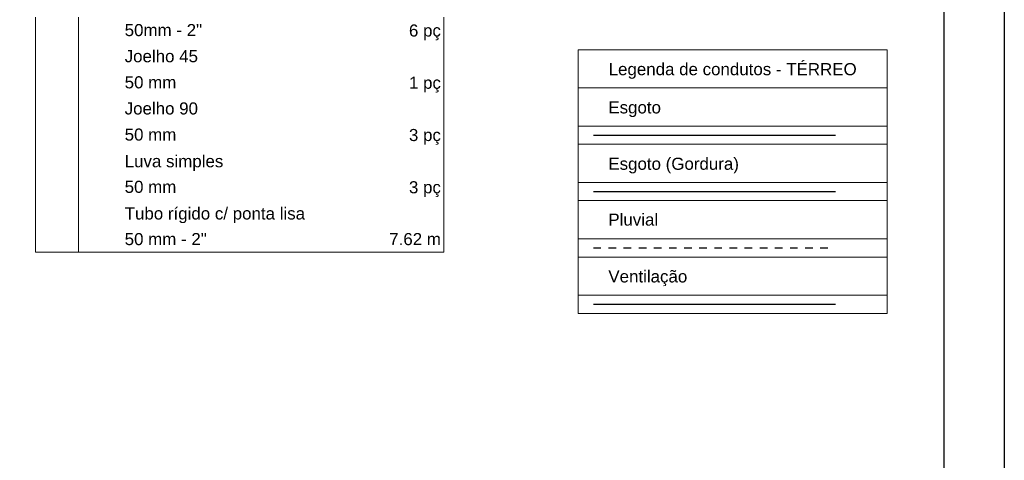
# Model space of a CAD drawing. Header units: millimetres. Extents: x 567 to 934, y -1 to 364.
# Tile 232 of 256: x 701 to 717, y 80 to 87. Entities that reach past the tile are written whole.
import ezdxf

# ---------------------------------------------------------------- set-up
doc = ezdxf.new("R2010")
doc.units = ezdxf.units.MM
doc.header["$MEASUREMENT"] = 0
doc.linetypes.add('JIS_02_1.2', pattern=[0.25, 0.125, -0.125])
doc.linetypes.add('NULL', pattern=[0])
doc.layers.get('0').update_dxf_attribs({"lineweight": 18})
for name, color, linetype, lineweight in [('AP-Condutos', 14, 'JIS_02_1.2', 25), ('CV-Condutos', 14, 'Continuous', 25), ('DI-Hachuras Tabelas', 251, 'Continuous', 0), ('DI-Tabelas', 7, 'Continuous', 13), ('TQ-Condutos', 14, 'Continuous', 25), ('TQ-Condutos Gordura', 14, 'Continuous', 25)]:
    doc.layers.add(name, color=color, linetype=linetype, lineweight=lineweight)
doc.layers.add('FOLHA_PADRÃO', color=7, linetype='Continuous')
doc.styles.add('Arial', font='arial.ttf')

# ---------------------------------------------------------------- blocks, each defined once
blk = doc.blocks.new('A1EST. 1500')
at = {"layer": 'FOLHA_PADRÃO', "color": 1, "linetype": 'Continuous'}
blk.add_line((150, 59.4), (150, 0), dxfattribs=at)
at = {"layer": 'FOLHA_PADRÃO', "color": 6, "linetype": 'Continuous'}
blk.add_lwpolyline([(149, 58.4), (149, 1), (1, 1), (1, 58.4), (149, 58.4)], dxfattribs=at)

msp = doc.modelspace()

# ---------------------------------------------------------------- linework, layer by layer
at = {"layer": 'AP-Condutos'}
msp.add_line((710.657, 83.507), (714.657, 83.507), dxfattribs=at)
at = {"layer": 'CV-Condutos'}
msp.add_line((710.657, 82.575), (714.657, 82.575), dxfattribs=at)
at = {"layer": 'DI-Hachuras Tabelas'}
msp.add_lwpolyline([(710.404, 86.785), (715.514, 86.785), (715.514, 86.153), (710.404, 86.153), (710.404, 86.785)], dxfattribs=at)
at = {"layer": 'DI-Tabelas'}
for p, q in [((701.435, 86.891), (701.435, 87.323)), ((702.147, 87.323), (702.147, 86.891)), ((708.186, 87.323), (708.186, 86.891)), ((701.435, 86.459), (701.435, 86.891)), ((702.147, 86.891), (702.147, 86.459)), ((708.186, 86.891), (708.186, 86.459)), ((710.404, 86.153), (710.404, 86.785)), ((710.404, 86.785), (715.514, 86.785)), ((715.514, 86.785), (715.514, 86.153)), ((701.435, 86.027), (701.435, 86.459)), ((702.147, 86.459), (702.147, 86.027)), ((708.186, 86.459), (708.186, 86.027)), ((715.514, 86.153), (710.404, 86.153)), ((710.404, 85.521), (710.404, 86.153)), ((710.404, 86.153), (715.514, 86.153)), ((715.514, 86.153), (715.514, 85.521)), ((701.435, 85.595), (701.435, 86.027)), ((702.147, 86.027), (702.147, 85.595)), ((708.186, 86.027), (708.186, 85.595)), ((701.435, 85.163), (701.435, 85.595)), ((702.147, 85.595), (702.147, 85.163)), ((708.186, 85.595), (708.186, 85.163)), ((715.514, 85.521), (710.404, 85.521)), ((710.404, 85.221), (710.404, 85.521)), ((715.514, 85.521), (715.514, 85.221)), ((701.435, 84.731), (701.435, 85.163)), ((702.147, 85.163), (702.147, 84.731)), ((708.186, 85.163), (708.186, 84.731)), ((714.909, 85.221), (710.404, 85.221)), ((710.404, 84.589), (710.404, 85.221)), ((715.514, 85.221), (714.909, 85.221)), ((715.514, 85.221), (715.514, 84.589)), ((701.435, 84.299), (701.435, 84.731)), ((702.147, 84.731), (702.147, 84.299)), ((708.186, 84.731), (708.186, 84.299)), ((715.514, 84.589), (710.404, 84.589)), ((710.404, 84.289), (710.404, 84.589)), ((715.514, 84.589), (715.514, 84.289)), ((701.435, 83.867), (701.435, 84.299)), ((702.147, 84.299), (702.147, 83.867)), ((708.186, 84.299), (708.186, 83.867)), ((714.909, 84.289), (710.404, 84.289)), ((710.404, 83.657), (710.404, 84.289)), ((715.514, 84.289), (714.909, 84.289)), ((715.514, 84.289), (715.514, 83.657)), ((701.435, 83.435), (701.435, 83.867)), ((702.147, 83.867), (702.147, 83.435)), ((708.186, 83.867), (708.186, 83.435)), ((715.514, 83.657), (710.404, 83.657)), ((710.404, 83.357), (710.404, 83.657)), ((715.514, 83.657), (715.514, 83.357)), ((708.186, 83.435), (701.435, 83.435)), ((714.909, 83.357), (710.404, 83.357)), ((710.404, 82.725), (710.404, 83.357)), ((715.514, 83.357), (714.909, 83.357)), ((715.514, 83.357), (715.514, 82.725)), ((715.514, 82.725), (710.404, 82.725)), ((710.404, 82.425), (710.404, 82.725)), ((715.514, 82.725), (715.514, 82.425)), ((714.909, 82.425), (710.404, 82.425)), ((715.514, 82.425), (714.909, 82.425))]:
    msp.add_line(p, q, dxfattribs=at)
at = {"layer": 'TQ-Condutos'}
msp.add_line((710.657, 85.371), (714.657, 85.371), dxfattribs=at)
at = {"layer": 'TQ-Condutos Gordura'}
msp.add_line((710.657, 84.439), (714.657, 84.439), dxfattribs=at)

# ---------------------------------------------------------------- block references
msp.add_blockref('A1EST. 1500', (567.449, 60.026))

# ---------------------------------------------------------------- texts
at = {"layer": 'DI-Tabelas', "linetype": 'NULL', "char_height": 0.2, "line_spacing_factor": 0.6, "style": 'Arial'}
for s, insert, width, attachment_point in [('50mm - 2"', (702.909, 87.007), 2.55793, 7), ('6 pç', (708.136, 86.941), 1.0561, 9), ('Joelho 45', (702.909, 86.575), 2.42287, 7), ('Legenda de condutos - TÉRREO', (712.959, 86.303), 8.1997, 8), ('50 mm', (702.909, 86.143), 1.70762, 7), ('1 pç', (708.136, 86.077), 1.0561, 9), ('Joelho 90', (702.909, 85.711), 2.42287, 7), ('Esgoto', (710.904, 85.671), 1.73963, 7), ('50 mm', (702.909, 85.279), 1.70762, 7), ('3 pç', (708.136, 85.213), 1.0561, 9), ('Luva simples', (702.909, 84.781), 3.26098, 7), ('Esgoto (Gordura)', (710.904, 84.739), 4.31616, 7), ('50 mm', (702.909, 84.415), 1.70762, 7), ('3 pç', (708.136, 84.349), 1.0561, 9), ('Tubo rígido c/ ponta lisa', (702.909, 83.917), 5.9625, 7), ('Pluvial', (710.904, 83.873), 1.64604, 7), ('50 mm - 2"', (702.909, 83.551), 2.71311, 7), ('7.62 m', (708.136, 83.551), 1.70793, 9), ('Ventilação', (710.904, 82.875), 2.60915, 7)]:
    msp.add_mtext(s, dxfattribs=dict(at, insert=insert, width=width, attachment_point=attachment_point))

doc.saveas('drawing.dxf')
